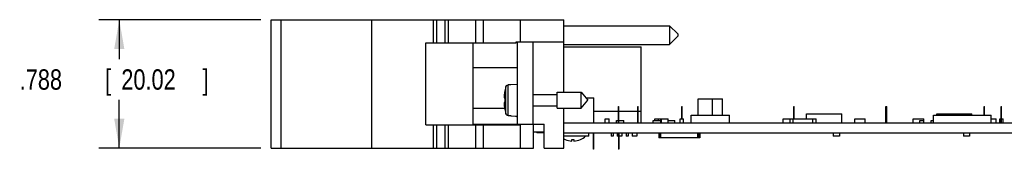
# Model space of a CAD drawing. Header units: inches. Extents: x 0 to 34, y 0 to 22.
# Tile 39 of 55: x 17.1 to 23.1, y 5.2 to 6. Entities that reach past the tile are written whole.
import ezdxf

# ---------------------------------------------------------------- set-up
doc = ezdxf.new("R2010")
doc.units = ezdxf.units.IN
doc.header["$LTSCALE"] = 1.87
doc.header["$MEASUREMENT"] = 0
doc.layers.get('0').update_dxf_attribs({"linetype": 'CONTINUOUS'})
doc.layers.add('DIMENSIONS', color=7, linetype='CONTINUOUS')
doc.styles.get("Standard").update_dxf_attribs({"font": 'txt', "width": 0.8})
doc.dimstyles.new('DIMSTYLE_1', dxfattribs={"dimtxt": 0.125, "dimasz": 0.18, "dimexe": 0.18, "dimexo": 0.0625, "dimgap": 0.09, "dimtad": 0, "dimtih": 1, "dimtoh": 1, "dimdec": 3, "dimzin": 4, "dimdsep": 46, "dimtxsty": 'STANDARD', "dimblk": '_FILLED', "dimblk1": '_FILLED', "dimblk2": '_FILLED', "dimcen": 0.09, "dimadec": 0, "dimazin": 0, "dimtp": 0.005, "dimtm": 0.005, "dimtfac": 1, "dimtdec": 3, "dimtofl": 0, "dimtmove": 0, "dimatfit": 3, "dimldrblk": '_FILLED', "dimfxl": 1, "dimtolj": 1, "dimtzin": 4, "dimarcsym": 0})

# ---------------------------------------------------------------- blocks, each defined once
blk = doc.blocks.new('_FILLED')
at = {"color": 0, "linetype": 'BYBLOCK'}
blk.add_solid([(0, 0), (-1, 0.174), (-1, -0.174)], dxfattribs=at)
blk = doc.blocks.new('*D7')
at = {"layer": 'DIMENSIONS', "color": 2, "linetype": 'CONTINUOUS'}
for p, q in [((18.54, 6.0328), (17.5442, 6.0328)), ((17.6692, 6.0328), (17.6692, 5.791)), ((17.6692, 5.2448), (17.6692, 5.541)), ((18.54, 5.2448), (17.5442, 5.2448))]:
    blk.add_line(p, q, dxfattribs=at)
at = {"layer": 'DIMENSIONS', "color": 2, "linetype": 'CONTINUOUS', "xscale": 0.18, "yscale": 0.18, "zscale": 0.18}
for p, rotation in [((17.6692, 6.0328), 90), ((17.6692, 5.2448), 270)]:
    blk.add_blockref('_FILLED', p, dxfattribs=dict(at, rotation=rotation))
at = {"layer": 'DIMENSIONS', "color": 2, "linetype": 'CONTINUOUS', "width": 0.8}
for s, p in [('.788', (17.0567, 5.6035)), ('[', (17.5817, 5.6035)), ('20.02', (17.6817, 5.6035)), (']', (18.1817, 5.6035))]:
    blk.add_text(s, height=0.125, dxfattribs=at).set_placement(p)

msp = doc.modelspace()

# ---------------------------------------------------------------- linework, layer by layer
at = {"color": 7, "linetype": 'CONTINUOUS'}
for p, q in [((18.6025, 5.2448), (18.6025, 6.0328)), ((18.6025, 6.0328), (20.4035, 6.0328)), ((18.6645, 5.2448), (18.6645, 6.0328)), ((19.2225, 5.2448), (19.2225, 6.0328)), ((19.6025, 5.8908), (19.6025, 6.0328)), ((19.6225, 5.8908), (19.6225, 6.0328)), ((19.6725, 5.8908), (19.6725, 6.0328)), ((19.6925, 6.0328), (19.6925, 5.8908)), ((19.8619, 5.8908), (19.8619, 6.0328)), ((19.9085, 5.8908), (19.9085, 6.0328)), ((20.1375, 5.8978), (20.1375, 6.0328)), ((20.4035, 5.588), (20.4035, 6.0328)), ((20.4035, 5.9963), (21.0535, 5.9963)), ((21.0535, 5.9963), (21.0535, 5.8813)), ((21.0535, 5.9963), (21.1035, 5.9463)), ((21.1035, 5.9463), (21.1035, 5.9313)), ((19.554, 5.3868), (19.554, 5.8908)), ((19.554, 5.8908), (20.1106, 5.8908)), ((19.8455, 5.3928), (19.8455, 5.8908)), ((20.1106, 5.8908), (20.1106, 5.8978)), ((20.1106, 5.8978), (20.4035, 5.8978)), ((20.1175, 5.3868), (20.1175, 5.8978)), ((20.2155, 5.3928), (20.2155, 5.8978)), ((20.4035, 5.8813), (21.0535, 5.8813)), ((21.0535, 5.8813), (21.1035, 5.9313)), ((20.4035, 5.866), (20.8797, 5.866)), ((20.8797, 5.3998), (20.8797, 5.866)), ((19.8455, 5.7398), (20.1175, 5.7398)), ((20.0604, 5.4451), (20.0604, 5.6325)), ((20.0762, 5.6345), (20.1175, 5.6369)), ((20.0762, 5.6345), (20.0762, 5.6335)), ((20.0461, 5.4568), (20.0461, 5.6209)), ((20.2155, 5.5739), (20.3612, 5.5739)), ((20.3612, 5.4896), (20.3612, 5.588)), ((20.3612, 5.588), (20.5093, 5.588)), ((20.5093, 5.4896), (20.5093, 5.588)), ((20.5093, 5.588), (20.5506, 5.5388)), ((20.0355, 5.5526), (20.0404, 5.5526)), ((20.0404, 5.525), (20.0355, 5.525)), ((20.5093, 5.4896), (20.5506, 5.5388)), ((20.5389, 5.5528), (20.5875, 5.5528)), ((20.5875, 5.3998), (20.5875, 5.5528)), ((21.2297, 5.4471), (21.2297, 5.5475)), ((21.2297, 5.5475), (21.3793, 5.5475)), ((21.3173, 5.4471), (21.3173, 5.5475)), ((21.3793, 5.4471), (21.3793, 5.5475)), ((19.8455, 5.4898), (20.039, 5.4898)), ((20.2155, 5.5038), (20.3612, 5.5038)), ((20.3612, 5.4896), (20.5093, 5.4896)), ((20.4035, 5.2448), (20.4035, 5.4896)), ((20.7385, 5.4698), (20.5875, 5.4698)), ((20.7385, 5.3998), (20.7385, 5.4998)), ((20.7385, 5.4998), (20.7405, 5.4998)), ((20.7405, 5.3998), (20.7405, 5.4998)), ((20.8585, 5.4698), (20.7405, 5.4698)), ((20.8585, 5.3998), (20.8585, 5.4998)), ((20.8585, 5.4998), (20.8605, 5.4998)), ((20.8605, 5.3998), (20.8605, 5.4998)), ((20.8797, 5.4698), (20.8605, 5.4698)), ((21.1285, 5.4238), (21.1285, 5.4998)), ((21.1285, 5.4998), (21.1305, 5.4998)), ((21.1305, 5.4238), (21.1305, 5.4998)), ((21.8185, 5.4254), (21.8185, 5.4998)), ((21.8185, 5.4998), (21.8205, 5.4998)), ((21.8205, 5.4254), (21.8205, 5.4998)), ((21.8963, 5.4254), (21.8963, 5.4548)), ((21.8963, 5.4548), (22.1128, 5.4548)), ((22.1128, 5.3998), (22.1128, 5.4548)), ((22.3835, 5.3998), (22.3835, 5.4998)), ((22.3835, 5.4998), (22.3855, 5.4998)), ((22.3855, 5.3998), (22.3855, 5.4998)), ((22.3885, 5.3998), (22.3885, 5.4998)), ((22.3885, 5.4998), (22.3905, 5.4998)), ((22.3905, 5.3998), (22.3905, 5.4998)), ((22.6963, 5.4468), (22.6963, 5.4548)), ((22.6963, 5.4548), (22.9128, 5.4548)), ((22.9128, 5.4468), (22.9128, 5.4548)), ((22.9885, 5.4998), (22.9905, 5.4998)), ((22.9885, 5.4468), (22.9885, 5.4998)), ((22.9905, 5.4468), (22.9905, 5.4998)), ((23.0935, 5.4998), (23.0955, 5.4998)), ((23.0935, 5.3998), (23.0935, 5.4998)), ((23.0955, 5.3998), (23.0955, 5.4998)), ((19.8455, 5.3928), (20.2815, 5.3928)), ((20.0025, 5.3868), (20.0025, 5.3928)), ((20.0225, 5.3868), (20.0225, 5.3928)), ((20.0762, 5.4442), (20.0762, 5.4432)), ((20.0762, 5.4432), (20.1175, 5.4408)), ((20.1125, 5.3868), (20.1125, 5.3928)), ((20.2175, 5.2448), (20.2175, 5.3928)), ((20.2815, 5.2448), (20.2815, 5.3928)), ((20.4035, 5.3998), (26.9126, 5.3998)), ((20.6569, 5.3998), (20.6569, 5.4238)), ((20.6569, 5.4238), (20.6821, 5.4238)), ((20.6821, 5.3998), (20.6821, 5.4238)), ((20.7275, 5.3998), (20.7275, 5.4138)), ((20.7275, 5.4138), (20.7385, 5.4138)), ((20.7405, 5.4138), (20.7715, 5.4138)), ((20.7715, 5.3998), (20.7715, 5.4138)), ((20.9525, 5.3998), (20.9525, 5.4148)), ((20.9525, 5.4148), (20.9995, 5.4148)), ((20.9619, 5.4148), (20.9619, 5.4238)), ((20.9619, 5.4238), (21.0445, 5.4238)), ((20.975, 5.4008), (21.104, 5.4008)), ((20.9845, 5.4148), (20.9845, 5.4238)), ((20.9995, 5.4008), (20.9995, 5.4238)), ((21.0045, 5.4008), (21.0045, 5.4238)), ((21.0445, 5.4008), (21.0445, 5.4238)), ((21.0445, 5.4148), (21.0865, 5.4148)), ((21.0865, 5.4008), (21.0865, 5.4148)), ((21.1195, 5.3998), (21.1195, 5.4238)), ((21.1195, 5.4238), (21.1395, 5.4238)), ((21.1395, 5.3998), (21.1395, 5.4238)), ((21.154, 5.4008), (21.1864, 5.4008)), ((21.1864, 5.3998), (21.1864, 5.4471)), ((21.1864, 5.4471), (21.4226, 5.4471)), ((21.4226, 5.3998), (21.4226, 5.4471)), ((21.4226, 5.4008), (21.556, 5.4008)), ((21.752, 5.3998), (21.752, 5.4248)), ((21.752, 5.4248), (21.7943, 5.4248)), ((21.7943, 5.3998), (21.7943, 5.4254)), ((21.7943, 5.4254), (21.9543, 5.4254)), ((21.8143, 5.3998), (21.8143, 5.4254)), ((21.9343, 5.3998), (21.9343, 5.4254)), ((21.9543, 5.3998), (21.9543, 5.4254)), ((22.192, 5.3998), (22.192, 5.4248)), ((22.192, 5.4248), (22.257, 5.4248)), ((22.257, 5.3998), (22.257, 5.4248)), ((22.4173, 5.4008), (22.552, 5.4008)), ((22.552, 5.3998), (22.552, 5.4248)), ((22.552, 5.4248), (22.617, 5.4248)), ((22.5925, 5.3998), (22.5925, 5.4138)), ((22.5925, 5.4138), (22.6165, 5.4138)), ((22.6165, 5.3998), (22.6165, 5.4138)), ((22.617, 5.3998), (22.617, 5.4248)), ((22.617, 5.4008), (22.662, 5.4008)), ((22.662, 5.3998), (22.662, 5.4138)), ((22.662, 5.4138), (22.6774, 5.4138)), ((22.6774, 5.3998), (22.6774, 5.4468)), ((22.6774, 5.4468), (23.0317, 5.4468)), ((23.0317, 5.3998), (23.0317, 5.4468)), ((23.0317, 5.4248), (23.062, 5.4248)), ((23.062, 5.3998), (23.062, 5.4248)), ((23.062, 5.4008), (23.0773, 5.4008)), ((23.0845, 5.4238), (23.0935, 5.4238)), ((23.0845, 5.3998), (23.0845, 5.4238)), ((23.0955, 5.4238), (23.1045, 5.4238)), ((23.1045, 5.3998), (23.1045, 5.4238)), ((19.554, 5.3868), (20.1375, 5.3868)), ((19.6025, 5.2448), (19.6025, 5.3868)), ((19.6225, 5.2448), (19.6225, 5.3868)), ((19.6725, 5.2448), (19.6725, 5.3868)), ((19.6925, 5.3868), (19.6925, 5.2448)), ((19.8619, 5.2448), (19.8619, 5.3868)), ((19.9085, 5.2448), (19.9085, 5.3868)), ((20.1375, 5.2448), (20.1375, 5.3868)), ((20.2175, 5.3448), (20.2815, 5.3448)), ((20.2375, 5.3448), (20.2375, 5.3378)), ((20.2815, 5.3378), (20.2375, 5.3378)), ((20.4035, 5.3378), (26.6175, 5.3378)), ((20.556, 5.3181), (20.556, 5.3378)), ((20.5835, 5.3378), (20.5835, 5.2378)), ((20.5855, 5.3378), (20.5855, 5.2378)), ((20.6944, 5.3378), (20.6944, 5.3179)), ((20.7062, 5.3378), (20.7062, 5.3179)), ((20.7308, 5.3378), (20.7308, 5.3179)), ((20.7385, 5.3378), (20.7385, 5.2378)), ((20.7405, 5.3378), (20.7405, 5.2378)), ((20.7603, 5.3378), (20.7603, 5.3179)), ((20.7869, 5.3378), (20.7869, 5.3179)), ((20.7987, 5.3378), (20.7987, 5.3179)), ((20.8233, 5.3378), (20.8233, 5.3179)), ((20.8528, 5.3378), (20.8528, 5.3179)), ((20.987, 5.3378), (20.987, 5.3078)), ((20.99, 5.3378), (20.99, 5.3078)), ((20.997, 5.3378), (20.997, 5.3078)), ((21.225, 5.3378), (21.225, 5.3078)), ((21.233, 5.3378), (21.233, 5.3078)), ((21.237, 5.3378), (21.237, 5.3078)), ((21.239, 5.3378), (21.239, 5.3078)), ((22.0605, 5.3368), (21.4461, 5.3368)), ((22.0605, 5.3378), (22.0605, 5.3178)), ((22.0985, 5.3378), (22.0985, 5.3178)), ((22.3818, 5.3368), (22.0985, 5.3368)), ((22.8035, 5.3368), (22.5311, 5.3368)), ((22.8605, 5.3378), (22.8605, 5.3178)), ((22.8985, 5.3378), (22.8985, 5.3178)), ((20.556, 5.3181), (20.4035, 5.3181)), ((20.4113, 5.298), (20.4113, 5.2982)), ((20.4526, 5.2881), (20.4526, 5.2982)), ((20.4644, 5.2982), (20.4644, 5.2881)), ((20.5058, 5.2982), (20.5058, 5.298)), ((20.7062, 5.3179), (20.6944, 5.3179)), ((20.7385, 5.3179), (20.7308, 5.3179)), ((20.7603, 5.3179), (20.7405, 5.3179)), ((20.7987, 5.3179), (20.7869, 5.3179)), ((20.8528, 5.3179), (20.8233, 5.3179)), ((21.239, 5.3078), (20.987, 5.3078)), ((22.0985, 5.3178), (22.0605, 5.3178)), ((22.8985, 5.3178), (22.8605, 5.3178)), ((18.6025, 5.2448), (20.2175, 5.2448)), ((20.2815, 5.2448), (20.4035, 5.2448)), ((20.5855, 5.2378), (20.5835, 5.2378)), ((20.7405, 5.2378), (20.7385, 5.2378))]:
    msp.add_line(p, q, dxfattribs=at)
for centre, radius, start, end in [((20.3479, 5.5388), 0.3127, 164.78807, 177.47432), ((20.3479, 5.5388), 0.3127, 182.52568, 195.21193), ((20.3479, 5.5388), 0.3077, 177.4337, 182.5663), ((20.4585, 5.4027), 0.1149, 241.35005, 245.71609), ((20.4585, 5.4027), 0.1147, 245.68186, 267.04937), ((20.4585, 5.4027), 0.1047, 266.76695, 273.23305), ((20.4585, 5.4027), 0.1147, 272.95063, 294.31814), ((20.4585, 5.4027), 0.1149, 294.28391, 312.59898)]:
    msp.add_arc(centre, radius, start, end, dxfattribs=at)
for points, knots in [([(20.0461, 5.6209), (20.0463, 5.6217), (20.0469, 5.6232), (20.0481, 5.6254), (20.0496, 5.6274), (20.0513, 5.6291), (20.0534, 5.6305), (20.0556, 5.6316), (20.0579, 5.6323), (20.0596, 5.6325), (20.0604, 5.6325)], [0, 0, 0, 0, 0.124979, 0.249929, 0.374887, 0.499862, 0.624885, 0.749927, 0.874975, 1, 1, 1, 1]), ([(20.0762, 5.6335), (20.0736, 5.6333), (20.0683, 5.633), (20.063, 5.6327), (20.0604, 5.6325)], [0, 0, 0, 0, 0.500441, 1, 1, 1, 1]), ([(20.0604, 5.4451), (20.0596, 5.4451), (20.0579, 5.4454), (20.0556, 5.4461), (20.0534, 5.4472), (20.0513, 5.4486), (20.0496, 5.4503), (20.0481, 5.4523), (20.0469, 5.4544), (20.0463, 5.456), (20.0461, 5.4568)], [0, 0, 0, 0, 0.125027, 0.250078, 0.375124, 0.500148, 0.625122, 0.750077, 0.875022, 1, 1, 1, 1]), ([(20.0604, 5.4451), (20.063, 5.4449), (20.0683, 5.4446), (20.0736, 5.4443), (20.0762, 5.4442)], [0, 0, 0, 0, 0.499557, 1, 1, 1, 1])]:
    msp.add_open_spline(points, degree=3, knots=knots, dxfattribs=at)
msp.add_open_spline([(20.1056, 5.4409), (20.1095, 5.4393), (20.1135, 5.4379), (20.1175, 5.4367)], degree=3, dxfattribs=at)

# ---------------------------------------------------------------- dimensions: what is measured, and where the dimension line sits
at = {"layer": 'DIMENSIONS', "color": 2, "linetype": 'CONTINUOUS'}
dim = msp.add_linear_dim(base=(17.6692, 5.2448), p1=(18.54, 6.0328), p2=(18.54, 5.2448), angle=270, dimstyle='DIMSTYLE_1', dxfattribs=at)
dim.commit()
dim.dimension.update_dxf_attribs({"geometry": '*D7', "text_midpoint": (17.6692, 5.666), "dimtype": 160})

doc.saveas('drawing.dxf')
